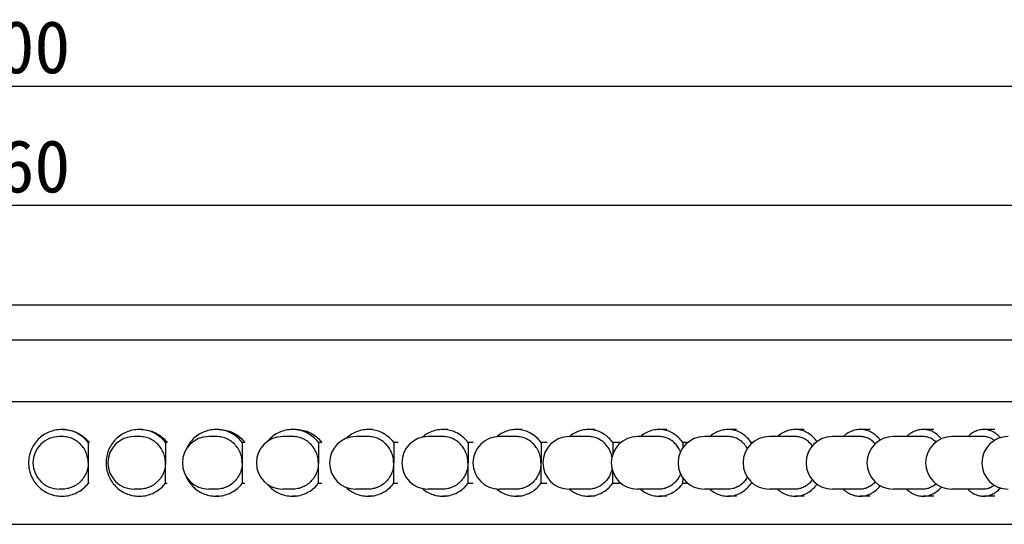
# Model space of a CAD drawing. Header units: millimetres. Extents: x 25 to 289, y -31 to 286.
# Tile 7 of 8: x 130 to 186, y 256 to 285. Entities that reach past the tile are written whole.
import ezdxf
from ezdxf.enums import TextEntityAlignment as Align

# ---------------------------------------------------------------- set-up
doc = ezdxf.new("R2010")
doc.units = ezdxf.units.MM
doc.header["$LTSCALE"] = 23.1
doc.layers.get('0').update_dxf_attribs({"linetype": 'CONTINUOUS'})
doc.layers.add('00_COMPONENTS', color=7, linetype='CONTINUOUS')
doc.layers.add('51__DRAFT_DIMS', color=7, linetype='CONTINUOUS')
doc.styles.get("Standard").update_dxf_attribs({"font": 'simfang.ttf'})
doc.dimstyles.new('DIMSTYLE_2', dxfattribs={"dimtxt": 3, "dimasz": 3, "dimexe": 2.5, "dimexo": 0.5, "dimgap": 0.75, "dimtad": 1, "dimdsep": 46, "dimtxsty": 'STANDARD', "dimblk": '_FILLED', "dimblk1": '_FILLED', "dimblk2": '_FILLED', "dimcen": 0.09, "dimclrt": 3, "dimazin": 2, "dimtp": 0.5, "dimtm": 0.5, "dimtfac": 1, "dimtofl": 0, "dimtmove": 0, "dimatfit": 3, "dimldrblk": '_FILLED', "dimfxl": 1, "dimtolj": 1, "dimarcsym": 0})

# ---------------------------------------------------------------- blocks, each defined once
blk = doc.blocks.new('_FILLED')
at = {"color": 0, "linetype": 'ByBlock'}
blk.add_solid([(0, 0), (-1, 0.167), (-1, -0.167)], dxfattribs=at)
blk = doc.blocks.new('*D2')
at = {"layer": '51__DRAFT_DIMS', "color": 4}
for p, q in [((48.149, 267.495), (48.149, 277.145)), ((208.149, 267.495), (208.149, 277.145)), ((48.149, 274.645), (128.149, 274.645)), ((208.149, 274.645), (128.149, 274.645))]:
    blk.add_line(p, q, dxfattribs=at)
at = {"layer": '51__DRAFT_DIMS', "color": 4, "xscale": 3, "yscale": 3, "zscale": 3, "rotation": 180}
blk.add_blockref('_FILLED', (48.149, 274.645), dxfattribs=at)
at = {"layer": '51__DRAFT_DIMS', "color": 4, "xscale": 3, "yscale": 3, "zscale": 3}
blk.add_blockref('_FILLED', (208.149, 274.645), dxfattribs=at)
at = {"layer": '51__DRAFT_DIMS', "color": 3}
blk.add_text('160', height=3, dxfattribs=at).set_placement((130.149, 275.395), align=Align.CENTER)
blk = doc.blocks.new('*D5')
at = {"layer": '51__DRAFT_DIMS', "color": 4}
for p, q in [((28.149, 268.894), (28.149, 283.933)), ((228.149, 268.896), (228.149, 283.933)), ((28.149, 281.433), (128.149, 281.433)), ((228.149, 281.433), (128.149, 281.433))]:
    blk.add_line(p, q, dxfattribs=at)
at = {"layer": '51__DRAFT_DIMS', "color": 4, "xscale": 3, "yscale": 3, "zscale": 3, "rotation": 180}
blk.add_blockref('_FILLED', (28.149, 281.433), dxfattribs=at)
at = {"layer": '51__DRAFT_DIMS', "color": 4, "xscale": 3, "yscale": 3, "zscale": 3}
blk.add_blockref('_FILLED', (228.149, 281.433), dxfattribs=at)
at = {"layer": '51__DRAFT_DIMS', "color": 3}
blk.add_text('200', height=3, dxfattribs=at).set_placement((130.149, 282.183), align=Align.CENTER)

msp = doc.modelspace()

# ---------------------------------------------------------------- linework, layer by layer
at = {"layer": '00_COMPONENTS', "color": 7}
for p, q in [((28.7493, 268.9949), (227.5492, 268.9949)), ((48.1486, 266.9949), (208.1486, 266.9949)), ((39.1486, 263.4949), (217.1486, 263.4949)), ((141.6714, 261.8949), (141.5205, 261.8949)), ((146.0686, 261.8949), (145.8686, 261.8949)), ((150.4212, 261.8949), (150.1727, 261.8949)), ((154.7185, 261.8949), (154.422, 261.8949)), ((158.9498, 261.8949), (158.606, 261.8949)), ((163.1045, 261.8949), (162.7144, 261.8949)), ((167.1724, 261.8949), (166.7368, 261.8949)), ((171.1432, 261.8949), (170.6634, 261.8949)), ((175.0073, 261.8949), (174.4843, 261.8949)), ((178.7549, 261.8949), (178.1901, 261.8949)), ((182.3768, 261.8949), (181.7715, 261.8949)), ((185.8638, 261.8949), (185.2197, 261.8949)), ((132.7355, 261.4949), (132.5906, 261.4949)), ((137.1392, 261.4949), (136.8551, 261.4949)), ((141.5205, 261.4949), (141.0979, 261.4949)), ((145.8686, 261.4949), (145.3086, 261.4949)), ((150.1727, 261.4949), (149.4766, 261.4949)), ((154.422, 261.4949), (153.5917, 261.4949)), ((158.606, 261.4949), (157.6435, 261.4949)), ((162.7144, 261.4949), (161.622, 261.4949)), ((166.7368, 261.4949), (165.5173, 261.4949)), ((170.6634, 261.4949), (169.3198, 261.4949)), ((174.4843, 261.4949), (173.02, 261.4949)), ((178.1901, 261.4949), (176.6087, 261.4949)), ((181.7715, 261.4949), (180.0769, 261.4949)), ((185.2197, 261.4949), (183.4161, 261.4949)), ((134.2392, 261.1537), (134.2278, 258.8213)), ((134.291, 261.1537), (134.2392, 261.1537)), ((138.6371, 261.1537), (138.6257, 258.8213)), ((138.7386, 261.1537), (138.6371, 261.1537)), ((143.009, 261.1537), (142.9977, 258.8213)), ((143.1599, 261.1537), (143.009, 261.1537)), ((147.3439, 261.1537), (147.3327, 258.8213)), ((147.5439, 261.1537), (147.3439, 261.1537)), ((151.6311, 261.1537), (151.62, 258.8213)), ((151.8797, 261.1537), (151.6311, 261.1537)), ((155.86, 261.1537), (155.849, 258.8213)), ((156.1565, 261.1537), (155.86, 261.1537)), ((160.02, 261.1537), (160.0092, 258.8213)), ((160.3637, 261.1537), (160.02, 261.1537)), ((164.1008, 261.1537), (164.0977, 260.4774)), ((164.4909, 261.1537), (164.1008, 261.1537)), ((168.0922, 261.1537), (168.0909, 260.8539)), ((168.3678, 261.1537), (168.0922, 261.1537)), ((171.9844, 261.1537), (171.9841, 261.0792)), ((172.0679, 261.1537), (171.9844, 261.1537)), ((164.0934, 259.524), (164.0902, 258.8213)), ((168.0834, 259.1466), (168.0819, 258.8213)), ((132.7355, 258.4949), (132.5906, 258.4949)), ((134.2796, 258.8213), (134.2278, 258.8213)), ((137.1392, 258.4949), (136.8551, 258.4949)), ((138.7272, 258.8213), (138.6257, 258.8213)), ((141.5205, 258.4949), (141.0979, 258.4949)), ((143.1486, 258.8213), (142.9977, 258.8213)), ((145.8686, 258.4949), (145.3086, 258.4949)), ((147.5327, 258.8213), (147.3327, 258.8213)), ((150.1727, 258.4949), (149.4766, 258.4949)), ((151.8686, 258.8213), (151.62, 258.8213)), ((154.422, 258.4949), (153.5917, 258.4949)), ((156.1456, 258.8213), (155.849, 258.8213)), ((158.606, 258.4949), (157.6435, 258.4949)), ((160.353, 258.8213), (160.0092, 258.8213)), ((162.7144, 258.4949), (161.622, 258.4949)), ((164.4804, 258.8213), (164.0902, 258.8213)), ((166.7368, 258.4949), (165.5173, 258.4949)), ((168.3861, 258.8213), (168.0819, 258.8213)), ((170.6634, 258.4949), (169.3198, 258.4949)), ((171.9748, 258.9196), (171.9744, 258.8213)), ((172.0863, 258.8213), (171.9744, 258.8213)), ((174.4843, 258.4949), (173.02, 258.4949)), ((178.1901, 258.4949), (176.6087, 258.4949)), ((181.7715, 258.4949), (180.0769, 258.4949)), ((185.2197, 258.4949), (183.4161, 258.4949)), ((141.6714, 258.0949), (141.5205, 258.0949)), ((146.0686, 258.0949), (145.8686, 258.0949)), ((150.4212, 258.0949), (150.1727, 258.0949)), ((154.7185, 258.0949), (154.422, 258.0949)), ((158.9498, 258.0949), (158.606, 258.0949)), ((163.1045, 258.0949), (162.7144, 258.0949)), ((167.1724, 258.0949), (166.7368, 258.0949)), ((171.1432, 258.0949), (170.6634, 258.0949)), ((175.0073, 258.0949), (174.4843, 258.0949)), ((178.7549, 258.0949), (178.1901, 258.0949)), ((182.3768, 258.0949), (181.7715, 258.0949)), ((185.8638, 258.0949), (185.2197, 258.0949)), ((39.1486, 256.4949), (217.1486, 256.4949))]:
    msp.add_line(p, q, dxfattribs=at)
for points in [[(132.7355, 261.8949), (132.7179, 261.8948), (132.6255, 261.8917), (132.5336, 261.8841), (132.4422, 261.872), (132.3512, 261.8555), (132.2614, 261.8346), (132.1727, 261.8093), (132.0851, 261.7797), (131.9993, 261.746), (131.9152, 261.7081), (131.8329, 261.6661), (131.7528, 261.6202), (131.6751, 261.5705), (131.5998, 261.5169), (131.5272, 261.4598), (131.4576, 261.3993), (131.3908, 261.3353), (131.3274, 261.2683), (131.2672, 261.1983), (131.2105, 261.1253), (131.1574, 261.0497), (131.1081, 260.9717), (131.0625, 260.8912), (131.021, 260.8088), (130.9835, 260.7244), (130.9501, 260.6381), (130.921, 260.5505), (130.8962, 260.4615), (130.8757, 260.3713), (130.8596, 260.2804), (130.848, 260.1888), (130.8408, 260.0965), (130.8381, 260.0042), (130.8399, 259.9119), (130.8462, 259.8195), (130.8569, 259.7278), (130.8721, 259.6368), (130.8917, 259.5463), (130.9157, 259.4571), (130.9439, 259.3692), (130.9765, 259.2826), (131.0131, 259.1979), (131.0538, 259.115), (131.0986, 259.0341), (131.1471, 258.9556), (131.1994, 258.8795), (131.2555, 258.8059), (131.3149, 258.7353), (131.3777, 258.6677), (131.4439, 258.6031), (131.5129, 258.5419), (131.5849, 258.4841), (131.6597, 258.4298), (131.7369, 258.3793), (131.8165, 258.3326), (131.8985, 258.2898), (131.9822, 258.2511), (132.0677, 258.2165), (132.155, 258.186), (132.2434, 258.1599), (132.333, 258.1381), (132.4238, 258.1207), (132.5151, 258.1077), (132.6069, 258.0993), (132.6993, 258.0952), (132.7355, 258.0949)], [(134.2392, 261.1537), (134.1809, 261.2258), (134.1195, 261.2947), (134.055, 261.3603), (133.9872, 261.4229), (133.9162, 261.4822), (133.8427, 261.5379), (133.7665, 261.5899), (133.6877, 261.6383), (133.6068, 261.6827), (133.5239, 261.7231), (133.4389, 261.7595), (133.3525, 261.7916), (133.2646, 261.8195), (133.1752, 261.8431), (133.085, 261.8624), (132.994, 261.8772), (132.9021, 261.8875), (132.8101, 261.8934), (132.7355, 261.8949)], [(132.7873, 261.8949), (132.8619, 261.8934), (132.9539, 261.8875), (133.0458, 261.8772), (133.1368, 261.8624), (133.227, 261.8431), (133.3163, 261.8195), (133.4043, 261.7916), (133.4907, 261.7595), (133.5757, 261.7231), (133.6586, 261.6827), (133.7395, 261.6383), (133.8183, 261.5899), (133.8944, 261.5379), (133.968, 261.4822), (134.0389, 261.4229), (134.1067, 261.3603), (134.1713, 261.2947), (134.2327, 261.2258), (134.291, 261.1537)], [(137.1392, 261.8949), (137.1216, 261.8948), (137.0296, 261.8917), (136.938, 261.8841), (136.847, 261.872), (136.7564, 261.8555), (136.6669, 261.8346), (136.5785, 261.8093), (136.4913, 261.7797), (136.4058, 261.746), (136.322, 261.7081), (136.24, 261.6661), (136.1602, 261.6202), (136.0828, 261.5705), (136.0078, 261.5169), (135.9355, 261.4598), (135.8661, 261.3993), (135.7996, 261.3353), (135.7364, 261.2683), (135.6765, 261.1983), (135.6199, 261.1253), (135.5671, 261.0497), (135.518, 260.9717), (135.4726, 260.8912), (135.4312, 260.8088), (135.3939, 260.7244), (135.3606, 260.6381), (135.3316, 260.5505), (135.3069, 260.4615), (135.2865, 260.3713), (135.2705, 260.2804), (135.2589, 260.1888), (135.2517, 260.0965), (135.249, 260.0042), (135.2508, 259.9119), (135.2571, 259.8195), (135.2678, 259.7278), (135.2829, 259.6368), (135.3025, 259.5463), (135.3263, 259.4571), (135.3544, 259.3692), (135.3869, 259.2826), (135.4233, 259.1979), (135.4639, 259.115), (135.5085, 259.0341), (135.5569, 258.9556), (135.609, 258.8795), (135.6648, 258.8059), (135.724, 258.7353), (135.7866, 258.6677), (135.8525, 258.6031), (135.9213, 258.5419), (135.993, 258.4841), (136.0675, 258.4298), (136.1444, 258.3793), (136.2237, 258.3326), (136.3053, 258.2898), (136.3887, 258.2511), (136.4739, 258.2165), (136.5608, 258.186), (136.6489, 258.1599), (136.7382, 258.1381), (136.8287, 258.1207), (136.9196, 258.1077), (137.0111, 258.0993), (137.1031, 258.0952), (137.1392, 258.0949)], [(138.6371, 261.1537), (138.5791, 261.2258), (138.5179, 261.2947), (138.4536, 261.3603), (138.386, 261.4229), (138.3154, 261.4822), (138.2421, 261.5379), (138.1662, 261.5899), (138.0877, 261.6383), (138.0072, 261.6827), (137.9246, 261.7231), (137.8399, 261.7595), (137.7538, 261.7916), (137.6662, 261.8195), (137.5772, 261.8431), (137.4873, 261.8624), (137.3967, 261.8772), (137.3052, 261.8875), (137.2135, 261.8934), (137.1392, 261.8949)], [(137.2407, 261.8949), (137.3149, 261.8934), (137.4066, 261.8875), (137.4981, 261.8772), (137.5888, 261.8624), (137.6787, 261.8431), (137.7677, 261.8195), (137.8553, 261.7916), (137.9414, 261.7595), (138.026, 261.7231), (138.1086, 261.6827), (138.1892, 261.6383), (138.2677, 261.5899), (138.3436, 261.5379), (138.4168, 261.4822), (138.4875, 261.4229), (138.5551, 261.3603), (138.6193, 261.2947), (138.6805, 261.2258), (138.7386, 261.1537)], [(141.5205, 261.8949), (141.5031, 261.8948), (141.4116, 261.8917), (141.3206, 261.8841), (141.2301, 261.872), (141.1401, 261.8555), (141.0512, 261.8346), (140.9634, 261.8093), (140.8767, 261.7797), (140.7917, 261.746), (140.7085, 261.7081), (140.627, 261.6661), (140.5477, 261.6202), (140.4708, 261.5705), (140.3962, 261.5169), (140.3245, 261.4598), (140.2555, 261.3993), (140.1894, 261.3353), (140.1266, 261.2683), (140.0671, 261.1983), (140.0109, 261.1253), (139.9584, 261.0497), (139.9095, 260.9717), (139.8644, 260.8912), (139.8233, 260.8088), (139.7863, 260.7244), (139.7823, 260.7141)], [(143.009, 261.1537), (142.9513, 261.2258), (142.8905, 261.2947), (142.8266, 261.3603), (142.7595, 261.4229), (142.6892, 261.4822), (142.6164, 261.5379), (142.541, 261.5899), (142.463, 261.6383), (142.383, 261.6827), (142.3009, 261.7231), (142.2168, 261.7595), (142.1312, 261.7916), (142.0442, 261.8195), (141.9557, 261.8431), (141.8664, 261.8624), (141.7763, 261.8772), (141.6854, 261.8875), (141.5943, 261.8934), (141.5205, 261.8949)], [(141.6714, 261.8949), (141.7452, 261.8934), (141.8363, 261.8875), (141.9273, 261.8772), (142.0174, 261.8624), (142.1066, 261.8431), (142.1951, 261.8195), (142.2821, 261.7916), (142.3677, 261.7595), (142.4518, 261.7231), (142.5339, 261.6827), (142.614, 261.6383), (142.6919, 261.5899), (142.7674, 261.5379), (142.8402, 261.4822), (142.9104, 261.4229), (142.9775, 261.3603), (143.0414, 261.2947), (143.1022, 261.2258), (143.1599, 261.1537)], [(145.8686, 261.8949), (145.8513, 261.8948), (145.7607, 261.8917), (145.6705, 261.8841), (145.5808, 261.872), (145.4916, 261.8555), (145.4034, 261.8346), (145.3164, 261.8093), (145.2305, 261.7797), (145.1463, 261.746), (145.0638, 261.7081), (144.983, 261.6661), (144.9044, 261.6202), (144.8282, 261.5705), (144.7543, 261.5169), (144.6831, 261.4598), (144.6148, 261.3993), (144.5493, 261.3353), (144.487, 261.2683), (144.4494, 261.2236)], [(147.3439, 261.1537), (147.2867, 261.2258), (147.2264, 261.2947), (147.1631, 261.3603), (147.0966, 261.4229), (147.027, 261.4822), (146.9548, 261.5379), (146.8801, 261.5899), (146.8028, 261.6383), (146.7234, 261.6827), (146.6421, 261.7231), (146.5587, 261.7595), (146.4739, 261.7916), (146.3876, 261.8195), (146.3, 261.8431), (146.2115, 261.8624), (146.1222, 261.8772), (146.032, 261.8875), (145.9418, 261.8934), (145.8686, 261.8949)], [(146.0686, 261.8949), (146.1418, 261.8934), (146.232, 261.8875), (146.3222, 261.8772), (146.4115, 261.8624), (146.5, 261.8431), (146.5876, 261.8195), (146.6739, 261.7916), (146.7587, 261.7595), (146.8421, 261.7231), (146.9234, 261.6827), (147.0028, 261.6383), (147.0801, 261.5899), (147.1548, 261.5379), (147.227, 261.4822), (147.2966, 261.4229), (147.3631, 261.3603), (147.4264, 261.2947), (147.4867, 261.2258), (147.5439, 261.1537)], [(150.1727, 261.8949), (150.1555, 261.8948), (150.0659, 261.8917), (149.9768, 261.8841), (149.8881, 261.872), (149.7999, 261.8555), (149.7128, 261.8346), (149.6268, 261.8093), (149.5418, 261.7797), (149.4586, 261.746), (149.377, 261.7081), (149.2971, 261.6661), (149.2195, 261.6202), (149.1442, 261.5705), (149.0711, 261.5169), (149.0007, 261.4598), (148.9332, 261.3993), (148.9214, 261.3876)], [(151.6311, 261.1537), (151.5746, 261.2258), (151.515, 261.2947), (151.4524, 261.3603), (151.3866, 261.4229), (151.3178, 261.4822), (151.2465, 261.5379), (151.1726, 261.5899), (151.0962, 261.6383), (151.0177, 261.6827), (150.9373, 261.7231), (150.8549, 261.7595), (150.771, 261.7916), (150.6858, 261.8195), (150.5991, 261.8431), (150.5116, 261.8624), (150.4233, 261.8772), (150.3342, 261.8875), (150.245, 261.8934), (150.1727, 261.8949)], [(154.422, 261.8949), (154.4051, 261.8948), (154.3168, 261.8917), (154.2289, 261.8841), (154.1414, 261.872), (154.0545, 261.8555), (153.9686, 261.8346), (153.8837, 261.8093), (153.8, 261.7797), (153.7179, 261.746), (153.6375, 261.7081), (153.5587, 261.6661), (153.4822, 261.6202), (153.4079, 261.5705), (153.3358, 261.5169), (153.2665, 261.4598), (153.265, 261.4585)], [(155.86, 261.1537), (155.8042, 261.2258), (155.7455, 261.2947), (155.6838, 261.3603), (155.6189, 261.4229), (155.5511, 261.4822), (155.4807, 261.5379), (155.4079, 261.5899), (155.3325, 261.6383), (155.2552, 261.6827), (155.1759, 261.7231), (155.0946, 261.7595), (155.012, 261.7916), (154.9279, 261.8195), (154.8424, 261.8431), (154.7562, 261.8624), (154.6691, 261.8772), (154.5813, 261.8875), (154.4933, 261.8934), (154.422, 261.8949)], [(158.606, 261.8949), (158.5894, 261.8948), (158.5026, 261.8917), (158.4161, 261.8841), (158.3302, 261.872), (158.2447, 261.8555), (158.1602, 261.8346), (158.0768, 261.8093), (157.9944, 261.7797), (157.9137, 261.746), (157.8346, 261.7081), (157.7572, 261.6661), (157.682, 261.6202), (157.6089, 261.5705), (157.538, 261.5169), (157.5032, 261.4877)], [(160.02, 261.1537), (159.9651, 261.2258), (159.9074, 261.2947), (159.8467, 261.3603), (159.7829, 261.4229), (159.7162, 261.4822), (159.6471, 261.5379), (159.5754, 261.5899), (159.5013, 261.6383), (159.4253, 261.6827), (159.3473, 261.7231), (159.2674, 261.7595), (159.1861, 261.7916), (159.1035, 261.8195), (159.0194, 261.8431), (158.9346, 261.8624), (158.849, 261.8772), (158.7627, 261.8875), (158.6761, 261.8934), (158.606, 261.8949)], [(162.7144, 261.8949), (162.6981, 261.8948), (162.6129, 261.8917), (162.5282, 261.8841), (162.4439, 261.872), (162.3601, 261.8555), (162.2772, 261.8346), (162.1954, 261.8093), (162.1147, 261.7797), (162.0356, 261.746), (161.958, 261.7081), (161.8821, 261.6661), (161.8083, 261.6202), (161.7367, 261.5705), (161.6672, 261.5169), (161.6414, 261.4949)], [(164.1008, 261.1537), (164.047, 261.2258), (163.9904, 261.2947), (163.9309, 261.3603), (163.8684, 261.4229), (163.803, 261.4822), (163.7351, 261.5379), (163.6649, 261.5899), (163.5923, 261.6383), (163.5177, 261.6827), (163.4412, 261.7231), (163.3629, 261.7595), (163.2832, 261.7916), (163.2021, 261.8195), (163.1197, 261.8431), (163.0366, 261.8624), (162.9527, 261.8772), (162.868, 261.8875), (162.7831, 261.8934), (162.7144, 261.8949)], [(166.7368, 261.8949), (166.7209, 261.8948), (166.6377, 261.8917), (166.5548, 261.8841), (166.4724, 261.872), (166.3904, 261.8555), (166.3095, 261.8346), (166.2295, 261.8093), (166.1506, 261.7797), (166.0732, 261.746), (165.9974, 261.7081), (165.9232, 261.6661), (165.851, 261.6202), (165.781, 261.5705), (165.7131, 261.5169), (165.6879, 261.4949)], [(168.0922, 261.1537), (168.0397, 261.2258), (167.9843, 261.2947), (167.9261, 261.3603), (167.865, 261.4229), (167.8011, 261.4822), (167.7348, 261.5379), (167.6661, 261.5899), (167.5951, 261.6383), (167.5222, 261.6827), (167.4475, 261.7231), (167.3709, 261.7595), (167.2929, 261.7916), (167.2137, 261.8195), (167.1331, 261.8431), (167.0518, 261.8624), (166.9698, 261.8772), (166.887, 261.8875), (166.804, 261.8934), (166.7368, 261.8949)], [(170.6634, 261.8949), (170.6479, 261.8948), (170.5667, 261.8917), (170.486, 261.8841), (170.4057, 261.872), (170.3258, 261.8555), (170.2469, 261.8346), (170.1689, 261.8093), (170.092, 261.7797), (170.0166, 261.746), (169.9427, 261.7081), (169.8704, 261.6661), (169.8001, 261.6202), (169.7318, 261.5705), (169.6656, 261.5169), (169.641, 261.4949)], [(171.9844, 261.1537), (171.9332, 261.2258), (171.8793, 261.2947), (171.8226, 261.3603), (171.763, 261.4229), (171.7007, 261.4822), (171.636, 261.5379), (171.5691, 261.5899), (171.4999, 261.6383), (171.4289, 261.6827), (171.356, 261.7231), (171.2813, 261.7595), (171.2054, 261.7916), (171.1282, 261.8195), (171.0497, 261.8431), (170.9704, 261.8624), (170.8904, 261.8772), (170.8098, 261.8875), (170.7289, 261.8934), (170.6634, 261.8949)], [(174.4843, 261.8949), (174.4693, 261.8948), (174.3904, 261.8917), (174.312, 261.8841), (174.2339, 261.872), (174.1563, 261.8555), (174.0797, 261.8346), (174.004, 261.8093), (173.9292, 261.7797), (173.8559, 261.746), (173.7842, 261.7081), (173.7139, 261.6661), (173.6456, 261.6202), (173.5793, 261.5705), (173.5149, 261.5169), (173.4911, 261.4949)], [(175.7291, 261.2096), (175.7179, 261.2258), (175.6655, 261.2947), (175.6104, 261.3603), (175.5526, 261.4229), (175.492, 261.4822), (175.4293, 261.5379), (175.3642, 261.5899), (175.297, 261.6383), (175.228, 261.6827), (175.1572, 261.7231), (175.0847, 261.7595), (175.0109, 261.7916), (174.9358, 261.8195), (174.8596, 261.8431), (174.7826, 261.8624), (174.7049, 261.8772), (174.6265, 261.8875), (174.548, 261.8934), (174.4843, 261.8949)], [(178.1901, 261.8949), (178.1755, 261.8948), (178.0992, 261.8917), (178.0232, 261.8841), (177.9477, 261.872), (177.8725, 261.8555), (177.7983, 261.8346), (177.725, 261.8093), (177.6526, 261.7797), (177.5817, 261.746), (177.5122, 261.7081), (177.4442, 261.6661), (177.378, 261.6202), (177.3138, 261.5705), (177.2516, 261.5169), (177.2285, 261.4949)], [(179.332, 261.2967), (179.2804, 261.3603), (179.2244, 261.4229), (179.1657, 261.4822), (179.105, 261.5379), (179.042, 261.5899), (178.9769, 261.6383), (178.9101, 261.6827), (178.8416, 261.7231), (178.7713, 261.7595), (178.6999, 261.7916), (178.6273, 261.8195), (178.5534, 261.8431), (178.4789, 261.8624), (178.4037, 261.8772), (178.3278, 261.8875), (178.2517, 261.8934), (178.1901, 261.8949)], [(181.7715, 261.8949), (181.7575, 261.8948), (181.6838, 261.8917), (181.6106, 261.8841), (181.5377, 261.872), (181.4652, 261.8555), (181.3936, 261.8346), (181.3229, 261.8093), (181.2531, 261.7797), (181.1846, 261.746), (181.1176, 261.7081), (181.052, 261.6661), (180.9882, 261.6202), (180.9263, 261.5705), (180.8662, 261.5169), (180.8439, 261.4949)], [(182.8157, 261.369), (182.7692, 261.4229), (182.7127, 261.4822), (182.6541, 261.5379), (182.5933, 261.5899), (182.5305, 261.6383), (182.4661, 261.6827), (182.4, 261.7231), (182.3322, 261.7595), (182.2633, 261.7916), (182.1932, 261.8195), (182.122, 261.8431), (182.0501, 261.8624), (181.9775, 261.8772), (181.9043, 261.8875), (181.831, 261.8934), (181.7715, 261.8949)], [(185.2197, 261.8949), (185.2062, 261.8948), (185.1354, 261.8917), (185.065, 261.8841), (184.995, 261.872), (184.9254, 261.8555), (184.8566, 261.8346), (184.7886, 261.8093), (184.7215, 261.7797), (184.6558, 261.746), (184.5914, 261.7081), (184.5283, 261.6661), (184.467, 261.6202), (184.4075, 261.5705), (184.3498, 261.5169), (184.3284, 261.4949)], [(186.1744, 261.4272), (186.124, 261.4822), (186.0677, 261.5379), (186.0093, 261.5899), (185.949, 261.6383), (185.8871, 261.6827), (185.8235, 261.7231), (185.7585, 261.7595), (185.6922, 261.7916), (185.6249, 261.8195), (185.5565, 261.8431), (185.4874, 261.8624), (185.4177, 261.8772), (185.3473, 261.8875), (185.2768, 261.8934), (185.2197, 261.8949)], [(134.2335, 259.9875), (134.2318, 260.0664), (134.226, 260.1446), (134.2162, 260.2223), (134.2023, 260.2995), (134.1843, 260.3761), (134.1625, 260.4514), (134.1367, 260.5255), (134.1069, 260.5983), (134.0736, 260.6693), (134.0365, 260.7384), (133.9958, 260.8057), (133.9517, 260.8706), (133.9043, 260.9331), (133.8536, 260.9931), (133.8, 261.0503), (133.7434, 261.1046), (133.6839, 261.156), (133.622, 261.2041), (133.5576, 261.2488), (133.4908, 261.2902), (133.4222, 261.328), (133.3516, 261.3621), (133.2792, 261.3926), (133.2054, 261.4192), (133.1304, 261.4418), (133.0541, 261.4605), (132.9771, 261.4752), (132.8995, 261.4858), (132.8212, 261.4924), (132.7355, 261.4949)], [(138.6314, 259.9875), (138.6297, 260.0664), (138.624, 260.1446), (138.6142, 260.2223), (138.6003, 260.2995), (138.5824, 260.3761), (138.5607, 260.4514), (138.535, 260.5255), (138.5054, 260.5983), (138.4721, 260.6693), (138.4352, 260.7384), (138.3946, 260.8057), (138.3507, 260.8706), (138.3035, 260.9331), (138.253, 260.9931), (138.1995, 261.0503), (138.1432, 261.1046), (138.0839, 261.156), (138.0222, 261.2041), (137.9581, 261.2488), (137.8916, 261.2902), (137.8232, 261.328), (137.7529, 261.3621), (137.6807, 261.3926), (137.6073, 261.4192), (137.5326, 261.4418), (137.4565, 261.4605), (137.3799, 261.4752), (137.3025, 261.4858), (137.2245, 261.4924), (137.1392, 261.4949)], [(143.0033, 259.9875), (143.0016, 260.0664), (142.9959, 260.1446), (142.9862, 260.2223), (142.9724, 260.2995), (142.9546, 260.3761), (142.933, 260.4514), (142.9074, 260.5255), (142.878, 260.5983), (142.845, 260.6693), (142.8083, 260.7384), (142.768, 260.8057), (142.7244, 260.8706), (142.6775, 260.9331), (142.6273, 260.9931), (142.5742, 261.0503), (142.5181, 261.1046), (142.4593, 261.156), (142.398, 261.2041), (142.3343, 261.2488), (142.2681, 261.2902), (142.2002, 261.328), (142.1303, 261.3621), (142.0586, 261.3926), (141.9856, 261.4192), (141.9114, 261.4418), (141.8358, 261.4605), (141.7597, 261.4752), (141.6828, 261.4858), (141.6053, 261.4924), (141.5205, 261.4949)], [(147.3383, 259.9875), (147.3366, 260.0664), (147.3309, 260.1446), (147.3213, 260.2223), (147.3077, 260.2995), (147.29, 260.3761), (147.2686, 260.4514), (147.2433, 260.5255), (147.2141, 260.5983), (147.1814, 260.6693), (147.145, 260.7384), (147.1051, 260.8057), (147.0618, 260.8706), (147.0153, 260.9331), (146.9655, 260.9931), (146.9129, 261.0503), (146.8574, 261.1046), (146.799, 261.156), (146.7383, 261.2041), (146.6751, 261.2488), (146.6096, 261.2902), (146.5422, 261.328), (146.473, 261.3621), (146.4019, 261.3926), (146.3296, 261.4192), (146.256, 261.4418), (146.1811, 261.4605), (146.1056, 261.4752), (146.0295, 261.4858), (145.9526, 261.4924), (145.8686, 261.4949)], [(151.6256, 259.9875), (151.6239, 260.0664), (151.6183, 260.1446), (151.6088, 260.2223), (151.5953, 260.2995), (151.5779, 260.3761), (151.5566, 260.4514), (151.5316, 260.5255), (151.5028, 260.5983), (151.4704, 260.6693), (151.4345, 260.7384), (151.395, 260.8057), (151.3523, 260.8706), (151.3063, 260.9331), (151.2571, 260.9931), (151.2051, 261.0503), (151.1502, 261.1046), (151.0925, 261.156), (151.0324, 261.2041), (150.97, 261.2488), (150.9052, 261.2902), (150.8386, 261.328), (150.7702, 261.3621), (150.6999, 261.3926), (150.6284, 261.4192), (150.5556, 261.4418), (150.4816, 261.4605), (150.407, 261.4752), (150.3317, 261.4858), (150.2557, 261.4924), (150.1727, 261.4949)], [(155.8545, 259.9875), (155.8529, 260.0664), (155.8473, 260.1446), (155.838, 260.2223), (155.8247, 260.2995), (155.8075, 260.3761), (155.7866, 260.4514), (155.7619, 260.5255), (155.7335, 260.5983), (155.7016, 260.6693), (155.6661, 260.7384), (155.6272, 260.8057), (155.585, 260.8706), (155.5397, 260.9331), (155.4912, 260.9931), (155.4399, 261.0503), (155.3858, 261.1046), (155.3289, 261.156), (155.2697, 261.2041), (155.2081, 261.2488), (155.1443, 261.2902), (155.0786, 261.328), (155.0111, 261.3621), (154.9418, 261.3926), (154.8713, 261.4192), (154.7996, 261.4418), (154.7266, 261.4605), (154.653, 261.4752), (154.5788, 261.4858), (154.5039, 261.4924), (154.422, 261.4949)], [(160.0146, 259.9875), (160.013, 260.0664), (160.0076, 260.1446), (159.9983, 260.2223), (159.9852, 260.2995), (159.9683, 260.3761), (159.9478, 260.4514), (159.9235, 260.5255), (159.8956, 260.5983), (159.8642, 260.6693), (159.8294, 260.7384), (159.7911, 260.8057), (159.7496, 260.8706), (159.7051, 260.9331), (159.6574, 260.9931), (159.6069, 261.0503), (159.5537, 261.1046), (159.4978, 261.156), (159.4395, 261.2041), (159.379, 261.2488), (159.3162, 261.2902), (159.2517, 261.328), (159.1853, 261.3621), (159.1172, 261.3926), (159.0479, 261.4192), (158.9773, 261.4418), (158.9056, 261.4605), (158.8332, 261.4752), (158.7602, 261.4858), (158.6866, 261.4924), (158.606, 261.4949)], [(164.0578, 260.3406), (164.0502, 260.3761), (164.03, 260.4514), (164.0062, 260.5255), (163.9788, 260.5983), (163.948, 260.6693), (163.9139, 260.7384), (163.8763, 260.8057), (163.8357, 260.8706), (163.792, 260.9331), (163.7452, 260.9931), (163.6958, 261.0503), (163.6436, 261.1046), (163.5887, 261.156), (163.5317, 261.2041), (163.4723, 261.2488), (163.4107, 261.2902), (163.3474, 261.328), (163.2824, 261.3621), (163.2156, 261.3926), (163.1476, 261.4192), (163.0784, 261.4418), (163.0081, 261.4605), (162.9371, 261.4752), (162.8655, 261.4858), (162.7934, 261.4924), (162.7144, 261.4949)], [(167.9605, 260.6277), (167.9429, 260.6693), (167.9095, 260.7384), (167.8728, 260.8057), (167.8331, 260.8706), (167.7904, 260.9331), (167.7446, 260.9931), (167.6963, 261.0503), (167.6453, 261.1046), (167.5917, 261.156), (167.5358, 261.2041), (167.4778, 261.2488), (167.4176, 261.2902), (167.3557, 261.328), (167.2921, 261.3621), (167.2268, 261.3926), (167.1604, 261.4192), (167.0928, 261.4418), (167.024, 261.4605), (166.9546, 261.4752), (166.8846, 261.4858), (166.814, 261.4924), (166.7368, 261.4949)], [(171.7647, 260.8156), (171.7319, 260.8706), (171.6902, 260.9331), (171.6457, 260.9931), (171.5985, 261.0503), (171.5488, 261.1046), (171.4966, 261.156), (171.4422, 261.2041), (171.3856, 261.2488), (171.3269, 261.2902), (171.2666, 261.328), (171.2046, 261.3621), (171.141, 261.3926), (171.0762, 261.4192), (171.0103, 261.4418), (170.9433, 261.4605), (170.8756, 261.4752), (170.8074, 261.4858), (170.7387, 261.4924), (170.6634, 261.4949)], [(175.4615, 260.9613), (175.4386, 260.9931), (175.3928, 261.0503), (175.3445, 261.1046), (175.2937, 261.156), (175.2409, 261.2041), (175.1859, 261.2488), (175.1289, 261.2902), (175.0703, 261.328), (175.0101, 261.3621), (174.9483, 261.3926), (174.8854, 261.4192), (174.8213, 261.4418), (174.7562, 261.4605), (174.6905, 261.4752), (174.6243, 261.4858), (174.5574, 261.4924), (174.4843, 261.4949)], [(179.0431, 261.0812), (179.0229, 261.1046), (178.9738, 261.156), (178.9226, 261.2041), (178.8694, 261.2488), (178.8142, 261.2902), (178.7575, 261.328), (178.6992, 261.3621), (178.6393, 261.3926), (178.5784, 261.4192), (178.5164, 261.4418), (178.4533, 261.4605), (178.3897, 261.4752), (178.3256, 261.4858), (178.2609, 261.4924), (178.1901, 261.4949)], [(182.5005, 261.1822), (182.4781, 261.2041), (182.4268, 261.2488), (182.3736, 261.2902), (182.3188, 261.328), (182.2626, 261.3621), (182.2049, 261.3926), (182.1461, 261.4192), (182.0863, 261.4418), (182.0255, 261.4605), (181.9641, 261.4752), (181.9022, 261.4858), (181.8398, 261.4924), (181.7715, 261.4949)], [(185.8257, 261.268), (185.7982, 261.2902), (185.7456, 261.328), (185.6916, 261.3621), (185.6361, 261.3926), (185.5796, 261.4192), (185.5221, 261.4418), (185.4637, 261.4605), (185.4047, 261.4752), (185.3453, 261.4858), (185.2853, 261.4924), (185.2197, 261.4949)], [(134.2335, 259.9875), (134.231, 259.9087), (134.2245, 259.8305), (134.2139, 259.753), (134.1992, 259.6759), (134.1805, 259.5995), (134.1579, 259.5244), (134.1314, 259.4505), (134.101, 259.378), (134.0669, 259.3073), (134.0292, 259.2386), (133.9878, 259.1717), (133.9431, 259.1073), (133.8951, 259.0453), (133.8438, 258.9857), (133.7896, 258.929), (133.7325, 258.8753), (133.6725, 258.8245), (133.6101, 258.777), (133.5453, 258.7329), (133.4781, 258.6921), (133.4091, 258.655), (133.3382, 258.6216), (133.2654, 258.5919), (133.1914, 258.566), (133.1162, 258.5441), (133.0397, 258.5261), (132.9626, 258.5122), (132.8849, 258.5024), (132.8065, 258.4966), (132.7355, 258.4949)], [(138.6314, 259.9875), (138.629, 259.9087), (138.6225, 259.8305), (138.6119, 259.753), (138.5973, 259.6759), (138.5787, 259.5995), (138.5561, 259.5244), (138.5297, 259.4505), (138.4994, 259.378), (138.4655, 259.3073), (138.4279, 259.2386), (138.3867, 259.1717), (138.3421, 259.1073), (138.2943, 259.0453), (138.2432, 258.9857), (138.1892, 258.929), (138.1323, 258.8753), (138.0725, 258.8245), (138.0104, 258.777), (137.9458, 258.7329), (137.8789, 258.6921), (137.8101, 258.655), (137.7395, 258.6216), (137.6671, 258.5919), (137.5934, 258.566), (137.5184, 258.5441), (137.4422, 258.5261), (137.3654, 258.5122), (137.288, 258.5024), (137.2099, 258.4966), (137.1392, 258.4949)], [(143.0033, 259.9875), (143.0009, 259.9087), (142.9944, 259.8305), (142.9839, 259.753), (142.9694, 259.6759), (142.9509, 259.5995), (142.9285, 259.5244), (142.9022, 259.4505), (142.8721, 259.378), (142.8384, 259.3073), (142.801, 259.2386), (142.7601, 259.1717), (142.7158, 259.1073), (142.6683, 259.0453), (142.6175, 258.9857), (142.5639, 258.929), (142.5073, 258.8753), (142.4479, 258.8245), (142.3862, 258.777), (142.3221, 258.7329), (142.2555, 258.6921), (142.1872, 258.655), (142.117, 258.6216), (142.045, 258.5919), (141.9718, 258.566), (141.8973, 258.5441), (141.8216, 258.5261), (141.7453, 258.5122), (141.6683, 258.5024), (141.5908, 258.4966), (141.5205, 258.4949)], [(147.3383, 259.9875), (147.3358, 259.9087), (147.3294, 259.8305), (147.3191, 259.753), (147.3047, 259.6759), (147.2863, 259.5995), (147.2641, 259.5244), (147.2381, 259.4505), (147.2082, 259.378), (147.1748, 259.3073), (147.1378, 259.2386), (147.0972, 259.1717), (147.0534, 259.1073), (147.0062, 259.0453), (146.9559, 258.9857), (146.9027, 258.929), (146.8467, 258.8753), (146.7878, 258.8245), (146.7266, 258.777), (146.663, 258.7329), (146.5971, 258.6921), (146.5294, 258.655), (146.4598, 258.6216), (146.3885, 258.5919), (146.3159, 258.566), (146.2421, 258.5441), (146.167, 258.5261), (146.0914, 258.5122), (146.0151, 258.5024), (145.9382, 258.4966), (145.8686, 258.4949)], [(151.6256, 259.9875), (151.6231, 259.9087), (151.6168, 259.8305), (151.6066, 259.753), (151.5923, 259.6759), (151.5742, 259.5995), (151.5522, 259.5244), (151.5265, 259.4505), (151.497, 259.378), (151.464, 259.3073), (151.4274, 259.2386), (151.3872, 259.1717), (151.3439, 259.1073), (151.2973, 259.0453), (151.2475, 258.9857), (151.195, 258.929), (151.1396, 258.8753), (151.0814, 258.8245), (151.0209, 258.777), (150.958, 258.7329), (150.8929, 258.6921), (150.8259, 258.655), (150.7571, 258.6216), (150.6866, 258.5919), (150.6148, 258.566), (150.5419, 258.5441), (150.4677, 258.5261), (150.3929, 258.5122), (150.3175, 258.5024), (150.2415, 258.4966), (150.1727, 258.4949)], [(155.8545, 259.9875), (155.8521, 259.9087), (155.8459, 259.8305), (155.8358, 259.753), (155.8217, 259.6759), (155.8038, 259.5995), (155.7822, 259.5244), (155.7568, 259.4505), (155.7277, 259.378), (155.6952, 259.3073), (155.6591, 259.2386), (155.6195, 259.1717), (155.5768, 259.1073), (155.5309, 259.0453), (155.4818, 258.9857), (155.43, 258.929), (155.3753, 258.8753), (155.318, 258.8245), (155.2583, 258.777), (155.1963, 258.7329), (155.1321, 258.6921), (155.0661, 258.655), (154.9983, 258.6216), (154.9287, 258.5919), (154.858, 258.566), (154.786, 258.5441), (154.7129, 258.5261), (154.6391, 258.5122), (154.5648, 258.5024), (154.4899, 258.4966), (154.422, 258.4949)], [(160.0146, 259.9875), (160.0122, 259.9087), (160.0061, 259.8305), (159.9962, 259.753), (159.9824, 259.6759), (159.9648, 259.5995), (159.9435, 259.5244), (159.9186, 259.4505), (159.89, 259.378), (159.8579, 259.3073), (159.8224, 259.2386), (159.7835, 259.1717), (159.7415, 259.1073), (159.6964, 259.0453), (159.6481, 258.9857), (159.5971, 258.929), (159.5434, 258.8753), (159.487, 258.8245), (159.4284, 258.777), (159.3674, 258.7329), (159.3043, 258.6921), (159.2393, 258.655), (159.1727, 258.6216), (159.1043, 258.5919), (159.0347, 258.566), (158.964, 258.5441), (158.892, 258.5261), (158.8195, 258.5122), (158.7464, 258.5024), (158.6728, 258.4966), (158.606, 258.4949)], [(164.0581, 259.65), (164.0466, 259.5995), (164.0258, 259.5244), (164.0013, 259.4505), (163.9733, 259.378), (163.9419, 259.3073), (163.9071, 259.2386), (163.8689, 259.1717), (163.8277, 259.1073), (163.7835, 259.0453), (163.7362, 258.9857), (163.6862, 258.929), (163.6335, 258.8753), (163.5782, 258.8245), (163.5207, 258.777), (163.4609, 258.7329), (163.399, 258.6921), (163.3354, 258.655), (163.27, 258.6216), (163.2029, 258.5919), (163.1347, 258.566), (163.0653, 258.5441), (162.9948, 258.5261), (162.9237, 258.5122), (162.8521, 258.5024), (162.7798, 258.4966), (162.7144, 258.4949)], [(139.7822, 259.2758), (139.8155, 259.1979), (139.8558, 259.115), (139.9001, 259.0341), (139.9482, 258.9556), (140, 258.8795), (140.0555, 258.8059), (140.1143, 258.7353), (140.1765, 258.6677), (140.242, 258.6031), (140.3103, 258.5419), (140.3815, 258.4841), (140.4556, 258.4298), (140.532, 258.3793), (140.6108, 258.3326), (140.6919, 258.2898), (140.7748, 258.2511), (140.8594, 258.2165), (140.9458, 258.186), (141.0334, 258.1599), (141.1221, 258.1381), (141.2119, 258.1207), (141.3023, 258.1077), (141.3932, 258.0993), (141.4846, 258.0952), (141.5205, 258.0949)], [(167.9605, 259.3617), (167.9369, 259.3073), (167.9029, 259.2386), (167.8656, 259.1717), (167.8253, 259.1073), (167.782, 259.0453), (167.7358, 258.9857), (167.6869, 258.929), (167.6354, 258.8753), (167.5814, 258.8245), (167.5251, 258.777), (167.4667, 258.7329), (167.4062, 258.6921), (167.3439, 258.655), (167.28, 258.6216), (167.2145, 258.5919), (167.1478, 258.566), (167.08, 258.5441), (167.011, 258.5261), (166.9415, 258.5122), (166.8714, 258.5024), (166.8008, 258.4966), (166.7368, 258.4949)], [(171.7647, 259.1739), (171.7635, 259.1717), (171.7243, 259.1073), (171.6821, 259.0453), (171.637, 258.9857), (171.5894, 258.929), (171.5392, 258.8753), (171.4865, 258.8245), (171.4317, 258.777), (171.3748, 258.7329), (171.3157, 258.6921), (171.2551, 258.655), (171.1928, 258.6216), (171.1289, 258.5919), (171.0639, 258.566), (170.9978, 258.5441), (170.9306, 258.5261), (170.8629, 258.5122), (170.7946, 258.5024), (170.7258, 258.4966), (170.6634, 258.4949)], [(175.4618, 259.0287), (175.4302, 258.9857), (175.3839, 258.929), (175.3352, 258.8753), (175.284, 258.8245), (175.2307, 258.777), (175.1754, 258.7329), (175.1181, 258.6921), (175.0592, 258.655), (174.9987, 258.6216), (174.9366, 258.5919), (174.8734, 258.566), (174.8092, 258.5441), (174.7439, 258.5261), (174.6781, 258.5122), (174.6118, 258.5024), (174.5449, 258.4966), (174.4843, 258.4949)], [(132.7355, 258.0949), (132.7915, 258.0957), (132.8836, 258.1007), (132.9755, 258.1101), (133.0667, 258.124), (133.1571, 258.1424), (133.2467, 258.1651), (133.3348, 258.1921), (133.4216, 258.2234), (133.5069, 258.259), (133.5903, 258.2986), (133.6715, 258.3422), (133.7508, 258.3898), (133.8275, 258.441), (133.9016, 258.496), (133.9731, 258.5546), (134.0415, 258.6165), (134.1067, 258.6815), (134.1688, 258.7498), (134.2278, 258.8213)], [(137.1392, 258.0949), (137.1949, 258.0957), (137.2867, 258.1007), (137.3783, 258.1101), (137.4691, 258.124), (137.5591, 258.1424), (137.6484, 258.1651), (137.7362, 258.1921), (137.8226, 258.2234), (137.9076, 258.259), (137.9906, 258.2986), (138.0716, 258.3422), (138.1506, 258.3898), (138.227, 258.441), (138.3008, 258.496), (138.372, 258.5546), (138.4402, 258.6165), (138.5051, 258.6815), (138.567, 258.7498), (138.6257, 258.8213)], [(141.5205, 258.0949), (141.5759, 258.0957), (141.6671, 258.1007), (141.7581, 258.1101), (141.8483, 258.124), (141.9378, 258.1424), (142.0265, 258.1651), (142.1137, 258.1921), (142.1996, 258.2234), (142.2841, 258.259), (142.3666, 258.2986), (142.447, 258.3422), (142.5255, 258.3898), (142.6014, 258.441), (142.6748, 258.496), (142.7455, 258.5546), (142.8133, 258.6165), (142.8778, 258.6815), (142.9393, 258.7498), (142.9977, 258.8213)], [(144.4494, 258.7661), (144.4748, 258.7353), (144.5365, 258.6677), (144.6014, 258.6031), (144.6691, 258.5419), (144.7397, 258.4841), (144.8131, 258.4298), (144.8889, 258.3793), (144.9669, 258.3326), (145.0473, 258.2898), (145.1295, 258.2511), (145.2134, 258.2165), (145.299, 258.186), (145.3858, 258.1599), (145.4737, 258.1381), (145.5628, 258.1207), (145.6523, 258.1077), (145.7424, 258.0993), (145.833, 258.0952), (145.8686, 258.0949)], [(145.8686, 258.0949), (145.9235, 258.0957), (146.0138, 258.1007), (146.1041, 258.1101), (146.1935, 258.124), (146.2822, 258.1424), (146.3701, 258.1651), (146.4566, 258.1921), (146.5417, 258.2234), (146.6254, 258.259), (146.7072, 258.2986), (146.7869, 258.3422), (146.8647, 258.3898), (146.9399, 258.441), (147.0126, 258.496), (147.0828, 258.5546), (147.1499, 258.6165), (147.2139, 258.6815), (147.2748, 258.7498), (147.3327, 258.8213)], [(148.9206, 258.6024), (148.9868, 258.5419), (149.0566, 258.4841), (149.1292, 258.4298), (149.2041, 258.3793), (149.2813, 258.3326), (149.3608, 258.2898), (149.442, 258.2511), (149.5249, 258.2165), (149.6095, 258.186), (149.6953, 258.1599), (149.7823, 258.1381), (149.8703, 258.1207), (149.9589, 258.1077), (150.0479, 258.0993), (150.1375, 258.0952), (150.1727, 258.0949)], [(150.1727, 258.0949), (150.2269, 258.0957), (150.3162, 258.1007), (150.4054, 258.1101), (150.4938, 258.124), (150.5815, 258.1424), (150.6684, 258.1651), (150.7539, 258.1921), (150.8381, 258.2234), (150.9208, 258.259), (151.0017, 258.2986), (151.0805, 258.3422), (151.1574, 258.3898), (151.2318, 258.441), (151.3036, 258.496), (151.373, 258.5546), (151.4394, 258.6165), (151.5026, 258.6815), (151.5628, 258.7498), (151.62, 258.8213)], [(153.2654, 258.5313), (153.3216, 258.4841), (153.3932, 258.4298), (153.467, 258.3793), (153.5431, 258.3326), (153.6215, 258.2898), (153.7015, 258.2511), (153.7833, 258.2165), (153.8668, 258.186), (153.9514, 258.1599), (154.0371, 258.1381), (154.1239, 258.1207), (154.2112, 258.1077), (154.299, 258.0993), (154.3873, 258.0952), (154.422, 258.0949)], [(154.422, 258.0949), (154.4755, 258.0957), (154.5635, 258.1007), (154.6515, 258.1101), (154.7387, 258.124), (154.8251, 258.1424), (154.9108, 258.1651), (154.9951, 258.1921), (155.0781, 258.2234), (155.1597, 258.259), (155.2394, 258.2986), (155.3171, 258.3422), (155.3929, 258.3898), (155.4662, 258.441), (155.5371, 258.496), (155.6055, 258.5546), (155.6709, 258.6165), (155.7332, 258.6815), (155.7926, 258.7498), (155.849, 258.8213)], [(157.503, 258.5021), (157.5241, 258.4841), (157.5944, 258.4298), (157.667, 258.3793), (157.7418, 258.3326), (157.8189, 258.2898), (157.8976, 258.2511), (157.978, 258.2165), (158.0601, 258.186), (158.1433, 258.1599), (158.2275, 258.1381), (158.3129, 258.1207), (158.3987, 258.1077), (158.4851, 258.0993), (158.5719, 258.0952), (158.606, 258.0949)], [(158.606, 258.0949), (158.6586, 258.0957), (158.7452, 258.1007), (158.8317, 258.1101), (158.9174, 258.124), (159.0024, 258.1424), (159.0866, 258.1651), (159.1696, 258.1921), (159.2511, 258.2234), (159.3314, 258.259), (159.4097, 258.2986), (159.4862, 258.3422), (159.5607, 258.3898), (159.6328, 258.441), (159.7025, 258.496), (159.7697, 258.5546), (159.8341, 258.6165), (159.8953, 258.6815), (159.9537, 258.7498), (160.0092, 258.8213)], [(161.6411, 258.4949), (161.6535, 258.4841), (161.7225, 258.4298), (161.7937, 258.3793), (161.867, 258.3326), (161.9426, 258.2898), (162.0198, 258.2511), (162.0986, 258.2165), (162.1791, 258.186), (162.2606, 258.1599), (162.3433, 258.1381), (162.427, 258.1207), (162.5111, 258.1077), (162.5958, 258.0993), (162.6809, 258.0952), (162.7144, 258.0949)], [(162.7144, 258.0949), (162.766, 258.0957), (162.8509, 258.1007), (162.9356, 258.1101), (163.0197, 258.124), (163.103, 258.1424), (163.1856, 258.1651), (163.2669, 258.1921), (163.3469, 258.2234), (163.4256, 258.259), (163.5024, 258.2986), (163.5774, 258.3422), (163.6504, 258.3898), (163.7212, 258.441), (163.7895, 258.496), (163.8554, 258.5546), (163.9185, 258.6165), (163.9786, 258.6815), (164.0358, 258.7498), (164.0902, 258.8213)], [(165.6876, 258.4949), (165.6997, 258.4841), (165.7671, 258.4298), (165.8367, 258.3793), (165.9084, 258.3326), (165.9823, 258.2898), (166.0578, 258.2511), (166.1348, 258.2165), (166.2135, 258.186), (166.2932, 258.1599), (166.374, 258.1381), (166.4558, 258.1207), (166.5381, 258.1077), (166.6209, 258.0993), (166.7041, 258.0952), (166.7368, 258.0949)], [(166.7368, 258.0949), (166.7873, 258.0957), (166.8703, 258.1007), (166.9531, 258.1101), (167.0353, 258.124), (167.1168, 258.1424), (167.1975, 258.1651), (167.277, 258.1921), (167.3552, 258.2234), (167.4322, 258.259), (167.5073, 258.2986), (167.5805, 258.3422), (167.652, 258.3898), (167.7211, 258.441), (167.7879, 258.496), (167.8523, 258.5546), (167.914, 258.6165), (167.9728, 258.6815), (168.0287, 258.7498), (168.0819, 258.8213)], [(169.6407, 258.4949), (169.6525, 258.4841), (169.7183, 258.4298), (169.7861, 258.3793), (169.856, 258.3326), (169.928, 258.2898), (170.0015, 258.2511), (170.0767, 258.2165), (170.1533, 258.186), (170.231, 258.1599), (170.3098, 258.1381), (170.3895, 258.1207), (170.4697, 258.1077), (170.5504, 258.0993), (170.6315, 258.0952), (170.6634, 258.0949)], [(170.6634, 258.0949), (170.7126, 258.0957), (170.7935, 258.1007), (170.8742, 258.1101), (170.9543, 258.124), (171.0337, 258.1424), (171.1124, 258.1651), (171.1899, 258.1921), (171.2661, 258.2234), (171.3411, 258.259), (171.4143, 258.2986), (171.4857, 258.3422), (171.5553, 258.3898), (171.6227, 258.441), (171.6878, 258.496), (171.7506, 258.5546), (171.8107, 258.6165), (171.868, 258.6815), (171.9226, 258.7498), (171.9744, 258.8213)], [(173.4908, 258.4949), (173.5023, 258.4841), (173.5661, 258.4298), (173.632, 258.3793), (173.6999, 258.3326), (173.7699, 258.2898), (173.8413, 258.2511), (173.9143, 258.2165), (173.9888, 258.186), (174.0643, 258.1599), (174.1408, 258.1381), (174.2183, 258.1207), (174.2962, 258.1077), (174.3746, 258.0993), (174.4534, 258.0952), (174.4843, 258.0949)], [(174.4843, 258.0949), (174.5321, 258.0957), (174.6107, 258.1007), (174.6891, 258.1101), (174.767, 258.124), (174.8441, 258.1424), (174.9206, 258.1651), (174.9958, 258.1921), (175.0699, 258.2234), (175.1427, 258.259), (175.2138, 258.2986), (175.2832, 258.3422), (175.3508, 258.3898), (175.4163, 258.441), (175.4795, 258.496), (175.5406, 258.5546), (175.599, 258.6165), (175.6546, 258.6815), (175.7076, 258.7498), (175.7289, 258.7801)], [(177.2282, 258.4949), (177.2393, 258.4841), (177.3011, 258.4298), (177.3649, 258.3793), (177.4307, 258.3326), (177.4984, 258.2898), (177.5676, 258.2511), (177.6382, 258.2165), (177.7103, 258.186), (177.7834, 258.1599), (177.8575, 258.1381), (177.9325, 258.1207), (178.0079, 258.1077), (178.0838, 258.0993), (178.1601, 258.0952), (178.1901, 258.0949)], [(179.0432, 258.9086), (179.0139, 258.8753), (178.9643, 258.8245), (178.9128, 258.777), (178.8592, 258.7329), (178.8037, 258.6921), (178.7466, 258.655), (178.6881, 258.6216), (178.628, 258.5919), (178.5668, 258.566), (178.5047, 258.5441), (178.4415, 258.5261), (178.3777, 258.5122), (178.3135, 258.5024), (178.2488, 258.4966), (178.1901, 258.4949)], [(178.1901, 258.0949), (178.2363, 258.0957), (178.3124, 258.1007), (178.3884, 258.1101), (178.4637, 258.124), (178.5384, 258.1424), (178.6125, 258.1651), (178.6853, 258.1921), (178.757, 258.2234), (178.8275, 258.259), (178.8964, 258.2986), (178.9636, 258.3422), (179.0291, 258.3898), (179.0924, 258.441), (179.1536, 258.496), (179.2127, 258.5546), (179.2693, 258.6165), (179.3231, 258.6815), (179.3319, 258.6932)], [(180.8436, 258.4949), (180.8543, 258.4841), (180.914, 258.4298), (180.9755, 258.3793), (181.039, 258.3326), (181.1043, 258.2898), (181.171, 258.2511), (181.2392, 258.2165), (181.3087, 258.186), (181.3792, 258.1599), (181.4507, 258.1381), (181.523, 258.1207), (181.5958, 258.1077), (181.669, 258.0993), (181.7426, 258.0952), (181.7715, 258.0949)], [(182.5005, 258.8074), (182.4686, 258.777), (182.417, 258.7329), (182.3634, 258.6921), (182.3084, 258.655), (182.2519, 258.6216), (182.1939, 258.5919), (182.1349, 258.566), (182.075, 258.5441), (182.014, 258.5261), (181.9525, 258.5122), (181.8906, 258.5024), (181.8281, 258.4966), (181.7715, 258.4949)], [(181.7715, 258.0949), (181.8161, 258.0957), (181.8895, 258.1007), (181.9628, 258.1101), (182.0355, 258.124), (182.1075, 258.1424), (182.179, 258.1651), (182.2492, 258.1921), (182.3184, 258.2234), (182.3864, 258.259), (182.4528, 258.2986), (182.5176, 258.3422), (182.5808, 258.3898), (182.642, 258.441), (182.701, 258.496), (182.758, 258.5546), (182.8126, 258.6165), (182.8158, 258.6206)], [(184.3281, 258.4949), (184.3384, 258.4841), (184.3957, 258.4298), (184.4548, 258.3793), (184.5158, 258.3326), (184.5786, 258.2898), (184.6427, 258.2511), (184.7082, 258.2165), (184.775, 258.186), (184.8428, 258.1599), (184.9114, 258.1381), (184.9809, 258.1207), (185.0509, 258.1077), (185.1212, 258.0993), (185.1919, 258.0952), (185.2197, 258.0949)], [(185.8258, 258.7217), (185.7884, 258.6921), (185.7356, 258.655), (185.6813, 258.6216), (185.6256, 258.5919), (185.5689, 258.566), (185.5113, 258.5441), (185.4527, 258.5261), (185.3936, 258.5122), (185.3341, 258.5024), (185.2741, 258.4966), (185.2197, 258.4949)], [(185.2197, 258.0949), (185.2626, 258.0957), (185.3331, 258.1007), (185.4035, 258.1101), (185.4733, 258.124), (185.5426, 258.1424), (185.6112, 258.1651), (185.6787, 258.1921), (185.7452, 258.2234), (185.8105, 258.259), (185.8744, 258.2986), (185.9366, 258.3422), (185.9973, 258.3898), (186.0561, 258.441), (186.1128, 258.496), (186.1676, 258.5546), (186.1743, 258.5625)]]:
    msp.add_lwpolyline(points, dxfattribs=at)
for centre in [(132.5906, 259.9949), (136.8551, 259.9949), (141.0979, 259.9949), (145.3086, 259.9949), (149.4766, 259.9949), (153.5917, 259.9949), (157.6435, 259.9949), (161.622, 259.9949), (165.5173, 259.9949), (169.3198, 259.9949), (173.02, 259.9949), (176.6087, 259.9949), (180.0769, 259.9949), (183.4161, 259.9949), (186.618, 259.9949)]:
    msp.add_arc(centre, 1.5, 90, 270, dxfattribs=at)

# ---------------------------------------------------------------- dimensions: what is measured, and where the dimension line sits
at = {"layer": '51__DRAFT_DIMS', "color": 4}
for base, p1, p2, picture, middle in [((228.1486, 281.4334), (28.1486, 268.3942), (228.1486, 268.3955), '*D5', (130.1486, 281.4334)), ((208.1486, 274.6453), (48.1486, 266.9949), (208.1486, 266.9949), '*D2', (130.1486, 274.6453))]:
    dim = msp.add_linear_dim(base=base, p1=p1, p2=p2, text='%%c<>', dimstyle='DIMSTYLE_2', dxfattribs=at)
    dim.commit()
    dim.dimension.update_dxf_attribs({"geometry": picture, "text_midpoint": middle, "dimtype": 160})

doc.saveas('drawing.dxf')
